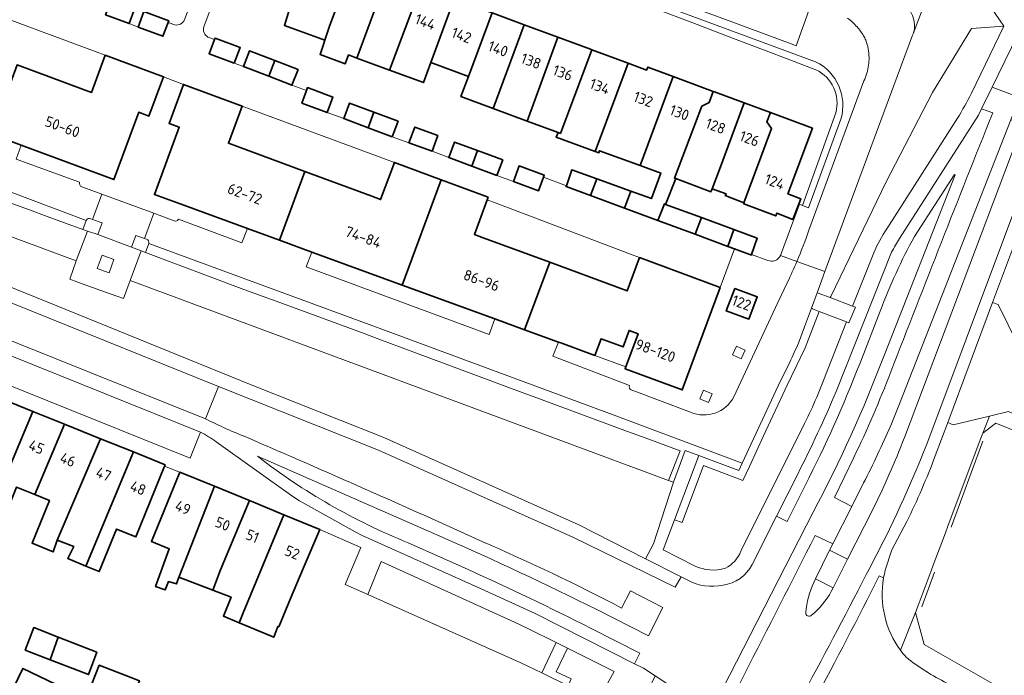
# Model space of a CAD drawing. Extents: x 152761 to 155748, y 459947 to 462743.
# Tile 144 of 256: x 154508 to 154632, y 461838 to 461920. Entities that reach past the tile are written whole.
import ezdxf
from ezdxf.enums import TextEntityAlignment as Align

# ---------------------------------------------------------------- set-up
doc = ezdxf.new("R2010")
doc.units = 0
doc.header["$LTSCALE"] = 0.75
for name, color, linetype, lineweight in [('B-RO-GR-BEPLANTING_CULTUUR_HEESTERS-GV', 251, 'CONTINUOUS', 18), ('B-RO-GR-GROENVOORZIENING-GV', 251, 'CONTINUOUS', 18), ('B-RO-GR-HAAG-GV', 251, 'CONTINUOUS', 13), ('B-RO-IE-TERREINAFSCHEIDING_KUNSTMATIG_HEKWERK-G', 251, 'IE-TERREINAFSCHEIDING-KUNSTMATIG', 18), ('B-RO-IE-TERREINAFSCHEIDING_KUNSTMATIG_MUUR-G', 251, 'IE-TERREINAFSCHEIDING-KUNSTMATIG-DICHT', 18), ('B-RO-OG-BEBOUWING-GV', 6, 'CONTINUOUS', 35), ('B-RO-OG-BEBOUWING-T18', 1, 'CONTINUOUS', 18), ('B-RO-OG-TERREIN_CULTUURSCHEIDING-GV', 251, 'CONTINUOUS', 18), ('B-RO-VH-VERHARDING_ASFALT-GV', 251, 'CONTINUOUS', 18), ('B-RO-VH-VERHARDING_BETONSTRAATSTEEN-GV', 251, 'CONTINUOUS', 18), ('B-RO-VH-VERHARDING_STRAATBAKSTEEN-GV', 251, 'CONTINUOUS', 18), ('B-RO-VH-VERHARDING_TEGEL-GV', 251, 'CONTINUOUS', 18)]:
    doc.layers.add(name, color=color, linetype=linetype, lineweight=lineweight)
doc.styles.add('NLCS-ISO-M200-T18', font='NLCS-ISO.ttf', dxfattribs={"height": 0.36})
doc.linetypes.add('IE-TERREINAFSCHEIDING-KUNSTMATIG', pattern='A,4,[82,NLCS.SHX,S=0.75,R=90,X=0,Y=0],4,-2', length=10)
doc.linetypes.add('IE-TERREINAFSCHEIDING-KUNSTMATIG-DICHT', pattern='A,8,-1,[82,NLCS.SHX,S=0.75,R=90,X=0,Y=0],-1', length=10)

msp = doc.modelspace()

# ---------------------------------------------------------------- linework, layer by layer
at = {"layer": 'B-RO-GR-BEPLANTING_CULTUUR_HEESTERS-GV', "flags": 128}
for points in [[(154522.043, 461887.529), (154521.193, 461885.233), (154519.509, 461885.828), (154516.097, 461887.061), (154514.42, 461887.68), (154515.233, 461889.99), (154465.975, 461908.264), (154464.217, 461903.899), (154510.097, 461885.406), (154537.335, 461874.343), (154554.093, 461867.682), (154578.731, 461856.657), (154587.17, 461852.365), (154588.165, 461854.254), (154590.69, 461862.04), (154590.059, 461862.274)], [(154552.09, 461847.846), (154571.415, 461839.214), (154574.036, 461837.953), (154575.859, 461841.777), (154572.284, 461843.563), (154570.593, 461844.37), (154553.766, 461852.03)]]:
    msp.add_lwpolyline(points, close=True, dxfattribs=at)
msp.add_lwpolyline([(154587.58, 461835.907), (154586.789, 461834.269), (154582.372, 461836.586), (154583.177, 461838.121), (154577.292, 461841.061), (154575.882, 461838.095), (154577.779, 461837.193), (154577.375, 461836.315), (154585.494, 461832.397), (154584.83, 461831.021), (154587.507, 461829.724), (154589.653, 461826.543)], dxfattribs=at)
at = {"layer": 'B-RO-GR-GROENVOORZIENING-GV', "flags": 128}
for points in [[(154608.647, 461915.152), (154553.259, 461935.671), (154552.977, 461934.925), (154557.205, 461933.381), (154561.421, 461931.842), (154565.615, 461930.31), (154570.458, 461928.542), (154574.495, 461927.068), (154578.758, 461925.511), (154583.062, 461923.902), (154587.669, 461922.148), (154593.152, 461920.06), (154598.26, 461918.115), (154602.06, 461916.668), (154605.389, 461915.401), (154608.671, 461914.151)], [(154611.202, 461908.714), (154606.985, 461897.003), (154607.73, 461896.72), (154611.847, 461907.921)], [(154516.076, 461893.973), (154516.634, 461893.753), (154517.94, 461893.32), (154518.49, 461894.8), (154517.304, 461895.246), (154517.08, 461895.33)], [(154516.471, 461895.082), (154516.076, 461893.973)], [(154523.852, 461892.833), (154522.762, 461893.223), (154522.222, 461891.719), (154523.425, 461891.255), (154523.97, 461891.04), (154524.39, 461892.18), (154524.4, 461892.21)], [(154524.118, 461892.737), (154523.852, 461892.833)], [(154604.212, 461874.842), (154599.365, 461864.452), (154598.94, 461863.53), (154593.877, 461865.423), (154590.81, 461857.304), (154591.8, 461856.93), (154594.467, 461864.135), (154599.459, 461862.268), (154600.273, 461864.033), (154602.067, 461867.918), (154605.065, 461874.307), (154607.309, 461879.015), (154608.15, 461881.188), (154609.1, 461883.619), (154608.231, 461883.939), (154608.133, 461884.022), (154607.261, 461881.661), (154606.471, 461879.621)]]:
    msp.add_lwpolyline(points, dxfattribs=at)
at = {"layer": 'B-RO-GR-GROENVOORZIENING-GV'}
for points in [[(154611.847, 461907.921, 0.3659266), (154608.647, 461915.152)], [(154608.671, 461914.151, -0.3617335), (154611.202, 461908.714)], [(154517.08, 461895.33, 0.4371709), (154516.471, 461895.082)], [(154524.4, 461892.21, 0.416887), (154524.118, 461892.737)], [(154606.471, 461879.621, -0.0091794), (154605.389, 461877.221)], [(154605.389, 461877.221, -0.0096046), (154604.212, 461874.842)]]:
    msp.add_lwpolyline(points, format="xyb", dxfattribs=at)
at = {"layer": 'B-RO-GR-GROENVOORZIENING-GV', "flags": 128}
for points in [[(154519.39, 461888.488), (154520.002, 461890.181), (154518.498, 461890.724), (154517.886, 461889.032)], [(154598.151, 461878.113), (154599.246, 461877.622), (154599.737, 461878.717), (154598.642, 461879.208)], [(154594.001, 461872.583), (154595.096, 461872.092), (154595.587, 461873.187), (154594.492, 461873.678)]]:
    msp.add_lwpolyline(points, close=True, dxfattribs=at)
at = {"layer": 'B-RO-GR-HAAG-GV', "flags": 128}
for points in [[(154608.647, 461915.152), (154553.259, 461935.671), (154552.977, 461934.925), (154557.205, 461933.381), (154561.421, 461931.842), (154565.615, 461930.31), (154570.458, 461928.542), (154574.495, 461927.068), (154578.758, 461925.511), (154583.062, 461923.902), (154587.669, 461922.148), (154593.152, 461920.06), (154598.26, 461918.115), (154602.06, 461916.668), (154605.389, 461915.401), (154608.671, 461914.151)], [(154611.202, 461908.714), (154606.985, 461897.003)], [(154606.985, 461897.003), (154607.73, 461896.72), (154611.847, 461907.921)], [(154604.212, 461874.842), (154599.365, 461864.452), (154598.94, 461863.53), (154593.877, 461865.423), (154590.81, 461857.304), (154591.8, 461856.93), (154594.467, 461864.135), (154599.459, 461862.268), (154600.273, 461864.033), (154602.067, 461867.918), (154605.065, 461874.307), (154607.309, 461879.015), (154608.15, 461881.188), (154609.1, 461883.619), (154608.231, 461883.939), (154608.133, 461884.022), (154607.261, 461881.661), (154606.471, 461879.621)]]:
    msp.add_lwpolyline(points, dxfattribs=at)
at = {"layer": 'B-RO-GR-HAAG-GV'}
for points in [[(154611.847, 461907.921, 0.3659266), (154608.647, 461915.152)], [(154608.671, 461914.151, -0.3617335), (154611.202, 461908.714)], [(154606.471, 461879.621, -0.0091794), (154605.389, 461877.221)], [(154605.389, 461877.221, -0.0096046), (154604.212, 461874.842)]]:
    msp.add_lwpolyline(points, format="xyb", dxfattribs=at)
at = {"layer": 'B-RO-IE-TERREINAFSCHEIDING_KUNSTMATIG_HEKWERK-G', "flags": 128}
msp.add_lwpolyline([(154571.415, 461839.214), (154552.09, 461847.846)], dxfattribs=at)
at = {"layer": 'B-RO-IE-TERREINAFSCHEIDING_KUNSTMATIG_MUUR-G', "flags": 128}
for points in [[(154629.765, 461867.23), (154625.762, 461856.342)], [(154623.674, 461850.691), (154622.064, 461846.273)]]:
    msp.add_lwpolyline(points, dxfattribs=at)
at = {"layer": 'B-RO-OG-BEBOUWING-GV', "flags": 128}
for points in [[(154546.649, 461917.906), (154547.282, 461919.774), (154550.304, 461927.814), (154545.513, 461929.59), (154545.132, 461929.731), (154542.184, 461921.663), (154542.119, 461921.687), (154541.541, 461919.745)], [(154550.304, 461927.814), (154547.282, 461919.774), (154546.649, 461917.906), (154546.415, 461917.216), (154546.03, 461916.079), (154549.217, 461914.899), (154549.634, 461916.024), (154550.693, 461915.632), (154554.581, 461926.229)], [(154554.819, 461914.104), (154558.756, 461924.682), (154554.581, 461926.229), (154550.693, 461915.632)], [(154558.756, 461924.682), (154554.819, 461914.104), (154559.087, 461912.524), (154560.026, 461915.057), (154562.98, 461923.117), (154562.861, 461923.161)], [(154519.668, 461923.043), (154518.937, 461921.073), (154521.91, 461919.97), (154522.64, 461921.94)], [(154564.78, 461913.294), (154567.776, 461921.34), (154562.98, 461923.117), (154560.026, 461915.057)], [(154526.839, 461920.124), (154526.916, 461920.33), (154523.79, 461921.51), (154523.05, 461919.54), (154526.18, 461918.37)], [(154567.776, 461921.34), (154564.78, 461913.294), (154563.841, 461910.762), (154567.914, 461909.252), (154571.825, 461919.84)], [(154572.206, 461907.66), (154576.095, 461918.256), (154571.825, 461919.84), (154567.914, 461909.252)], [(154535.19, 461914.96), (154535.95, 461916.95), (154532.768, 461918.154), (154532.693, 461917.956), (154532.01, 461916.17)], [(154576.095, 461918.256), (154572.206, 461907.66), (154576.114, 461906.212), (154576.408, 461906.102), (154580.361, 461916.675), (154580.191, 461916.738)], [(154580.79, 461903.825), (154584.972, 461914.966), (154580.361, 461916.675), (154576.408, 461906.102), (154576.114, 461906.212), (154575.857, 461905.626)], [(154518.89, 461915.97), (154517.155, 461911.29), (154516.01, 461911.714), (154507.762, 461914.768), (154504.517, 461906), (154508.269, 461904.611), (154519.99, 461900.27), (154523.14, 461908.78), (154524.42, 461908.3), (154526.265, 461913.26)], [(154539.555, 461913.326), (154540.311, 461915.296), (154537.12, 461916.53), (154536.354, 461914.555)], [(154540.311, 461915.296), (154539.555, 461913.326), (154542.489, 461912.2), (154543.25, 461914.16)], [(154580.79, 461903.825), (154581.262, 461903.653), (154581.343, 461903.923), (154586.482, 461902.042), (154590.645, 461913.289), (154587.433, 461914.479), (154587.293, 461914.106), (154584.972, 461914.966)], [(154590.645, 461913.289), (154586.482, 461902.042), (154589.099, 461901.084), (154587.909, 461897.868), (154585.29, 461898.819), (154584.492, 461896.66), (154588.729, 461895.093), (154589.535, 461897.188), (154589.666, 461897.138), (154590.964, 461900.408), (154590.8, 461900.471), (154591.87, 461903.25), (154594.29, 461909.536), (154595.186, 461910.007), (154595.718, 461911.409)], [(154544.133, 461901.289), (154535.589, 461904.452), (154534.46, 461904.87), (154536.19, 461909.55), (154528.77, 461912.29), (154526.96, 461907.36), (154528.24, 461906.89), (154525.1, 461898.385), (154528.816, 461897.027), (154536.872, 461894.084), (154540.914, 461892.607)], [(154544.326, 461911.506), (154543.74, 461909.94), (154546.94, 461908.74), (154547.67, 461910.69), (154544.47, 461911.89)], [(154590.964, 461900.408), (154595.423, 461898.731), (154595.558, 461899.109), (154596.521, 461901.526), (154599.609, 461909.968), (154595.889, 461911.346), (154595.718, 461911.409), (154595.186, 461910.007), (154594.29, 461909.536), (154591.87, 461903.25), (154590.8, 461900.471)], [(154552.84, 461908.789), (154549.76, 461909.94), (154549.02, 461907.97), (154552.106, 461906.817)], [(154599.592, 461897.347), (154603.09, 461906.74), (154602.499, 461907.578), (154602.928, 461908.738), (154599.609, 461909.968), (154596.521, 461901.526), (154595.558, 461899.109), (154597.342, 461898.488), (154597.234, 461898.244)], [(154552.84, 461908.789), (154552.106, 461906.817), (154555.15, 461905.68), (154555.89, 461907.65)], [(154602.928, 461908.738), (154602.499, 461907.578), (154603.09, 461906.74), (154599.592, 461897.347), (154599.609, 461897.34), (154599.566, 461897.192), (154603.605, 461895.689), (154603.728, 461896.029), (154605.762, 461895.234), (154606.763, 461897.855), (154605.145, 461898.456), (154608.241, 461906.77)], [(154557.26, 461904.93), (154560.18, 461903.85), (154560.91, 461905.82), (154557.99, 461906.9)], [(154565.223, 461901.968), (154565.948, 461903.93), (154563.03, 461905.01), (154562.3, 461903.05)], [(154565.948, 461903.93), (154565.223, 461901.968), (154568.38, 461900.8), (154569.11, 461902.76)], [(154544.993, 461891.117), (154556.412, 461886.945), (154561.34, 461900.235), (154555.42, 461902.43), (154553.69, 461897.75), (154552.567, 461898.166), (154544.133, 461901.289), (154540.914, 461892.607)], [(154574.264, 461900.567), (154574.36, 461900.83), (154571.18, 461902), (154570.46, 461900.03), (154573.64, 461898.86)], [(154577.162, 461899.488), (154577.126, 461899.383), (154580.203, 461898.245), (154580.994, 461900.378), (154577.856, 461901.518)], [(154575.05, 461889.83), (154566.657, 461892.933), (154565.53, 461893.35), (154567.138, 461897.709), (154567.26, 461898.04), (154561.34, 461900.235), (154556.412, 461886.945), (154568.101, 461882.674), (154571.886, 461881.291)], [(154580.994, 461900.378), (154580.203, 461898.245), (154584.492, 461896.66), (154585.29, 461898.819)], [(154593.431, 461893.355), (154594.21, 461895.463), (154589.666, 461897.138), (154589.535, 461897.188), (154588.729, 461895.093)], [(154594.21, 461895.463), (154593.431, 461893.355), (154597.552, 461891.831), (154598.333, 461893.944)], [(154598.39, 461891.521), (154600.53, 461890.73), (154600.56, 461890.819), (154601.26, 461892.865), (154598.333, 461893.944), (154597.552, 461891.831)], [(154584.653, 461876.606), (154584.565, 461876.368), (154591.785, 461873.692), (154596.58, 461886.629), (154586.39, 461890.42), (154584.84, 461886.21), (154583.703, 461886.63), (154575.05, 461889.83), (154571.886, 461881.291), (154576.146, 461879.735), (154576.441, 461879.627), (154580.764, 461878.048), (154581.545, 461880.156), (154584.311, 461879.131), (154585.083, 461881.216), (154586.206, 461880.794)], [(154598.43, 461886.5), (154597.36, 461883.68), (154600.21, 461882.65), (154601.26, 461885.47)], [(154503.778, 461856.796), (154509.747, 461870.985), (154505.07, 461872.873), (154505.003, 461872.707), (154501.464, 461863.94), (154503.663, 461863.052), (154501.505, 461857.711)], [(154509.747, 461870.985), (154503.778, 461856.796), (154505.98, 461855.91), (154506.934, 461858.327), (154506.489, 461858.459), (154507.684, 461861.417), (154509.997, 461860.48), (154513.73, 461869.377)], [(154513.73, 461869.377), (154509.997, 461860.48), (154511.843, 461859.732), (154509.657, 461854.336), (154512.313, 461853.23), (154512.821, 461854.719), (154518.281, 461867.539)], [(154518.281, 461867.539), (154512.821, 461854.719), (154514.927, 461853.895), (154514.17, 461852.397), (154516.462, 461851.446), (154522.451, 461865.855)], [(154522.451, 461865.855), (154516.462, 461851.446), (154518.141, 461850.749), (154520.307, 461856.113), (154522.775, 461855.117), (154526.381, 461864.049), (154526.457, 461864.238)], [(154528.311, 461863.321), (154524.727, 461854.549), (154526.978, 461853.627), (154525.253, 461848.858), (154526.466, 461848.439), (154526.879, 461849.475), (154527.905, 461849.179), (154528.205, 461850.04), (154528.232, 461850.117), (154532.705, 461861.519)], [(154528.205, 461850.04), (154532.472, 461848.401), (154533.46, 461850.972), (154537.105, 461859.714), (154532.705, 461861.519), (154528.232, 461850.117)], [(154537.105, 461859.714), (154533.46, 461850.972), (154532.472, 461848.401), (154534.798, 461847.509), (154533.824, 461845.13), (154535.829, 461844.285), (154536.326, 461845.53), (154541.454, 461857.93), (154537.325, 461859.624)], [(154543.913, 461851.121), (154546.001, 461856.065), (154541.454, 461857.93), (154536.326, 461845.53), (154535.829, 461844.285), (154540.175, 461842.454), (154540.713, 461843.824), (154540.813, 461843.785), (154542.317, 461847.344)], [(154512.934, 461842.474), (154509.862, 461843.674), (154508.794, 461840.836), (154511.926, 461839.615)], [(154511.926, 461839.615), (154516.794, 461837.727), (154517.821, 461840.565), (154512.934, 461842.474)], [(154506.302, 461833.972), (154511.466, 461831.477), (154513.664, 461836.026), (154508.499, 461838.521)], [(154522.276, 461834.608), (154523.222, 461836.959), (154518.142, 461838.92), (154517.222, 461836.582)]]:
    msp.add_lwpolyline(points, close=True, dxfattribs=at)
at = {"layer": 'B-RO-OG-TERREIN_CULTUURSCHEIDING-GV', "flags": 128}
for points in [[(154620.977, 461918.704), (154624.408, 461927.857), (154609.798, 461933.291)], [(154632.422, 461919.654), (154628.319, 461919.352), (154623.422, 461911.282), (154617.569, 461899.99), (154610.549, 461885.489), (154610.488, 461885.364), (154613.306, 461884.287), (154616.004, 461891.007)], [(154628.32, 461911.18), (154632.422, 461919.654)], [(154617.632, 461894.051), (154626.565, 461908.041)], [(154609.1, 461883.619), (154608.15, 461881.188), (154607.309, 461879.015), (154605.065, 461874.307), (154602.067, 461867.918), (154600.273, 461864.033), (154599.459, 461862.268), (154594.467, 461864.135), (154591.8, 461856.93), (154590.81, 461857.304), (154589.377, 461853.486), (154593.36, 461851.475)], [(154610.141, 461876.184), (154612.541, 461882.304), (154609.1, 461883.619)], [(154599.206, 461853.325), (154607.259, 461869.456)]]:
    msp.add_lwpolyline(points, dxfattribs=at)
msp.add_lwpolyline([(154608.833, 461885.977), (154610.488, 461885.364), (154610.549, 461885.489), (154617.569, 461899.99), (154623.422, 461911.282), (154628.319, 461919.352), (154632.422, 461919.654), (154627.68, 461926.64), (154624.745, 461927.731), (154624.408, 461927.857), (154620.977, 461918.704), (154620.905, 461918.513), (154609.82, 461888.652), (154608.993, 461886.424)], close=True, dxfattribs=at)
at = {"layer": 'B-RO-OG-TERREIN_CULTUURSCHEIDING-GV'}
for points in [[(154619.329, 461922.647, -0.377907), (154620.977, 461918.704)], [(154626.565, 461908.041, 0.0257655), (154628.32, 461911.18)], [(154616.004, 461891.007, -0.0492467), (154617.632, 461894.051)], [(154607.259, 461869.456, 0.024721), (154610.141, 461876.184)], [(154597.248, 461851.172, 0.177334), (154599.206, 461853.325)], [(154593.36, 461851.475, 0.1859499), (154597.248, 461851.172)]]:
    msp.add_lwpolyline(points, format="xyb", dxfattribs=at)
at = {"layer": 'B-RO-VH-VERHARDING_ASFALT-GV', "flags": 128}
for points in [[(154658.41, 461979.419), (154658.405, 461979.405), (154658.4, 461979.391), (154657.622, 461976.826), (154644.455, 461941.762), (154642.199, 461935.861), (154639.026, 461928.587), (154630.937, 461911.934), (154634.407, 461910.628), (154635.143, 461912.57)], [(154453.563, 461906.6), (154446.036, 461911.303), (154442.105, 461913.557), (154440.931, 461910.567), (154439.559, 461907.073), (154455.236, 461900.777), (154459.037, 461899.245), (154507.779, 461879.62), (154531.564, 461870.043), (154533.218, 461874.147), (154509.428, 461883.736), (154456.695, 461904.99)], [(154634.407, 461910.628), (154630.937, 461911.934), (154629.655, 461909.295), (154629.614, 461909.214), (154631.019, 461908.701)], [(154618.132, 461869.188), (154619.259, 461871.955), (154633.305, 461907.829), (154634.407, 461910.628)], [(154631.019, 461908.701), (154629.614, 461909.214), (154629.212, 461908.411), (154619.239, 461892.844)], [(154622.689, 461866.834), (154637.48, 461906.289), (154639.05, 461905.703), (154640.119, 461908.477), (154635.884, 461910.072), (154634.84, 461907.256), (154619.869, 461867.669)], [(154531.564, 461870.043), (154507.779, 461879.62), (154459.037, 461899.245), (154455.236, 461900.777), (154439.559, 461907.073), (154438.901, 461905.397), (154454.565, 461899.107), (154458.365, 461897.575), (154507.109, 461877.949)], [(154456.695, 461904.99), (154509.428, 461883.736), (154533.218, 461874.147), (154553.412, 461866.069), (154577.977, 461855.078), (154590.906, 461848.761), (154591.664, 461850.093), (154587.17, 461852.365), (154578.731, 461856.657), (154554.093, 461867.682), (154537.335, 461874.343), (154510.097, 461885.406), (154464.217, 461903.899), (154457.337, 461906.672)], [(154619.869, 461867.669), (154634.84, 461907.256), (154633.305, 461907.829), (154619.259, 461871.955), (154618.132, 461869.188)], [(154630.986, 461884.728), (154633.259, 461890.816), (154635.976, 461897.727), (154638.653, 461904.673), (154639.05, 461905.703), (154637.48, 461906.289), (154622.689, 461866.834)], [(154617.289, 461878.051), (154626.262, 461900.86), (154626.178, 461900.895), (154621.135, 461893.088)], [(154621.135, 461893.088), (154626.178, 461900.895), (154626.262, 461900.86), (154617.289, 461878.051)], [(154618.238, 461891.085), (154611.236, 461873.489)], [(154623.758, 461865.357), (154625.338, 461869.561), (154630.986, 461884.728)], [(154616.819, 461883.662), (154614.211, 461877.011)], [(154614.211, 461877.011), (154616.819, 461883.662)], [(154507.109, 461877.949), (154530.912, 461868.365)], [(154533.218, 461874.147), (154531.564, 461870.043)], [(154592.5, 461849.67), (154591.664, 461850.093), (154590.906, 461848.761), (154577.977, 461855.078), (154553.412, 461866.069), (154533.218, 461874.147)], [(154532.921, 461867.12), (154542.614, 461860.246), (154543.446, 461859.693), (154550.467, 461855.77), (154551.351, 461855.314), (154566.402, 461848.565), (154573.2, 461845.438), (154585.757, 461839.101), (154586.421, 461840.419), (154580.301, 461843.551)], [(154561.466, 461855.077), (154538.124, 461865.312)], [(154538.124, 461865.312), (154561.466, 461855.077)], [(154608.582, 461855.326), (154610.803, 461854.24), (154613.207, 461858.984), (154611.018, 461860.098), (154613.471, 461865.148)], [(154613.471, 461865.148), (154611.018, 461860.098), (154613.207, 461858.984), (154614.706, 461861.941)], [(154606.389, 461863.072), (154603.703, 461857.75), (154605.065, 461857.072), (154607.349, 461861.71)], [(154614.706, 461861.941), (154613.207, 461858.984), (154610.803, 461854.24)], [(154607.349, 461861.71), (154605.065, 461857.072), (154603.703, 461857.75), (154600.623, 461851.65)], [(154608.318, 461858.267), (154591.561, 461825.547), (154591.41, 461825.625), (154568.134, 461777.486), (154560.855, 461762.589), (154562.162, 461761.844)], [(154591.41, 461825.625), (154591.561, 461825.547), (154608.318, 461858.267)], [(154610.803, 461854.24), (154610.394, 461853.434), (154612.665, 461852.304), (154615.814, 461858.492)], [(154615.814, 461858.492), (154612.665, 461852.304), (154610.871, 461848.709), (154610.629, 461848.228)], [(154617.449, 461850.905), (154618.289, 461853.515), (154620.169, 461857.065)], [(154557.183, 461854.387), (154564.651, 461851.032)], [(154564.651, 461851.032), (154557.183, 461854.387)], [(154608.403, 461849.364), (154608.638, 461849.839), (154610.394, 461853.434), (154610.803, 461854.24), (154608.582, 461855.326)], [(154608.638, 461849.839), (154608.403, 461849.364)], [(154610.629, 461848.228), (154610.871, 461848.709), (154608.638, 461849.839)], [(154616.685, 461850.195), (154617.237, 461849.939)], [(154617.237, 461849.939), (154616.685, 461850.195)], [(154584.129, 461846.137), (154585.266, 461848.33), (154589.352, 461846.205), (154587.532, 461842.629), (154580.992, 461845.94)], [(154580.992, 461845.94), (154587.532, 461842.629), (154589.352, 461846.205), (154585.266, 461848.33), (154584.129, 461846.137)], [(154580.301, 461843.551), (154586.421, 461840.419), (154585.757, 461839.101), (154586.891, 461838.529), (154588.376, 461837.557), (154590.361, 461836.258)]]:
    msp.add_lwpolyline(points, dxfattribs=at)
at = {"layer": 'B-RO-VH-VERHARDING_ASFALT-GV'}
for points in [[(154618.147, 461875.981, -0.0028627), (154631.019, 461908.701)], [(154631.019, 461908.701, 0.0028627), (154618.147, 461875.981)], [(154621.135, 461893.088, 0.0373767), (154616.819, 461883.662)], [(154616.819, 461883.662, -0.0373767), (154621.135, 461893.088)], [(154619.239, 461892.844, 0.0245752), (154618.238, 461891.085)], [(154608.318, 461858.267, 0.0332103), (154617.289, 461878.051)], [(154617.289, 461878.051, -0.0332103), (154608.318, 461858.267)], [(154614.211, 461877.011, -0.0265567), (154607.349, 461861.71)], [(154607.349, 461861.71, 0.0265567), (154614.211, 461877.011)], [(154613.471, 461865.148, 0.0193971), (154618.147, 461875.981)], [(154618.147, 461875.981, -0.0193971), (154613.471, 461865.148)], [(154611.236, 461873.489, -0.0168572), (154606.389, 461863.072)], [(154531.564, 461870.043, 0.0201348), (154536.859, 461867.666)], [(154536.859, 461867.666, -0.0201348), (154531.564, 461870.043)], [(154530.912, 461868.365, -0.043547), (154532.921, 461867.12)], [(154618.132, 461869.188, -0.0164664), (154614.706, 461861.941)], [(154614.706, 461861.941, 0.0164664), (154618.132, 461869.188)], [(154536.859, 461867.666, -0.0044473), (154566.594, 461854.522)], [(154566.594, 461854.522, 0.0044473), (154536.859, 461867.666)], [(154615.563, 461851.362, 0.0275286), (154622.689, 461866.834)], [(154622.689, 461866.834, -0.0275286), (154615.563, 461851.362)], [(154615.814, 461858.492, 0.0225376), (154619.869, 461867.669)], [(154619.869, 461867.669, -0.0225376), (154615.814, 461858.492)], [(154538.124, 461865.312, 0.068493), (154557.183, 461854.387)], [(154557.183, 461854.387, -0.068493), (154538.124, 461865.312)], [(154620.169, 461857.065, 0.023499), (154623.758, 461865.357)], [(154580.992, 461845.94, 0.0146084), (154561.466, 461855.077)], [(154561.466, 461855.077, -0.0146084), (154580.992, 461845.94)], [(154566.594, 461854.522, -0.0182024), (154584.129, 461846.137)], [(154584.129, 461846.137, 0.0182024), (154566.594, 461854.522)], [(154608.582, 461855.326, -0.001806), (154590.663, 461820.261)], [(154590.663, 461820.261, 0.001806), (154608.582, 461855.326)], [(154564.651, 461851.032, -0.0128414), (154580.301, 461843.551)], [(154580.301, 461843.551, 0.0128414), (154564.651, 461851.032)], [(154600.623, 461851.65, -0.253231), (154596.947, 461849.043)], [(154598.478, 461819.603, 0.0087217), (154615.563, 461851.362)], [(154615.563, 461851.362, -0.0087217), (154598.478, 461819.603)], [(154617.237, 461849.939, -0.0206196), (154617.449, 461850.905)], [(154596.947, 461849.043, -0.1864214), (154592.5, 461849.67)], [(154599.673, 461818.578, 0.0134709), (154616.685, 461850.195)], [(154616.685, 461850.195, -0.0134709), (154599.673, 461818.578)], [(154619.383, 461840.799, -0.2052402), (154617.237, 461849.939)], [(154608.403, 461849.364, 0.0863416), (154607.394, 461845.574)], [(154607.394, 461845.574, -0.0863416), (154608.403, 461849.364)], [(154608.128, 461845.234, 0.0962943), (154610.629, 461848.228)], [(154610.629, 461848.228, -0.0962943), (154608.128, 461845.234)], [(154607.394, 461845.574, 0.730098), (154608.128, 461845.234)], [(154608.128, 461845.234, -0.730098), (154607.394, 461845.574)], [(154620.083, 461839.938, -0.0236494), (154619.383, 461840.799)], [(154625.235, 461836.669, -0.0599711), (154620.083, 461839.938)]]:
    msp.add_lwpolyline(points, format="xyb", dxfattribs=at)
at = {"layer": 'B-RO-VH-VERHARDING_BETONSTRAATSTEEN-GV', "flags": 128}
msp.add_lwpolyline([(154530.912, 461868.365), (154507.109, 461877.949), (154458.365, 461897.575), (154454.565, 461899.107), (154438.901, 461905.397), (154436.413, 461906.388), (154436.169, 461906.507), (154435.237, 461904.17), (154434.832, 461903.19), (154457.668, 461894.002), (154505.792, 461874.661), (154529.639, 461865.077), (154530.025, 461866.045)], close=True, dxfattribs=at)
at = {"layer": 'B-RO-VH-VERHARDING_STRAATBAKSTEEN-GV'}
for points in [[(154620.977, 461918.704, 0.377907), (154619.329, 461922.647)], [(154612.691, 461920.652, -0.0480398), (154613.877, 461919.569)], [(154613.877, 461919.569, -0.0463725), (154614.701, 461918.451)], [(154614.701, 461918.451, -0.0441486), (154614.983, 461917.867)], [(154614.983, 461917.867, -0.042943), (154615.281, 461916.801)], [(154615.281, 461916.801, -0.0366134), (154615.395, 461915.709)], [(154615.395, 461915.709, -0.0400713), (154615.341, 461914.711)], [(154615.341, 461914.711, -0.0397007), (154615.121, 461913.702)], [(154615.121, 461913.702, -0.0403181), (154614.736, 461912.73)], [(154515.925, 461899.359, -0.365819), (154515.663, 461899.932)], [(154516.471, 461895.082, -0.4371709), (154517.08, 461895.33)], [(154528.17, 461895.29, -0.4223923), (154527.593, 461895.054)], [(154607.808, 461893.887, -0.0156689), (154606.274, 461889.931)], [(154524.118, 461892.737, -0.416887), (154524.4, 461892.21)], [(154606.274, 461889.931, -0.0105602), (154605.09, 461887.301)], [(154605.389, 461877.221, 0.0091794), (154606.471, 461879.621)], [(154604.212, 461874.842, 0.0096046), (154605.389, 461877.221)], [(154585.348, 461873.688, -0.4179816), (154585.113, 461874.251)], [(154598.298, 461872.815, -0.3920552), (154592.85, 461870.881)]]:
    msp.add_lwpolyline(points, format="xyb", dxfattribs=at)
at = {"layer": 'B-RO-VH-VERHARDING_STRAATBAKSTEEN-GV', "flags": 128}
for points in [[(154500.766, 461907.389), (154500.107, 461905.609), (154499.52, 461905.823), (154476.761, 461914.27), (154477.38, 461916.05), (154473.571, 461917.461), (154471.341, 461918.287), (154470.585, 461916.245), (154463.916, 461918.77), (154462.564, 461915.133), (154467.77, 461913.197), (154496.007, 461902.793), (154516.471, 461895.082)], [(154606.274, 461889.931), (154609.82, 461888.652), (154620.905, 461918.513), (154620.977, 461918.704)], [(154614.736, 461912.73), (154607.808, 461893.887)], [(154515.663, 461899.932), (154507.629, 461902.864), (154508.269, 461904.611), (154504.517, 461906), (154500.766, 461907.389)], [(154517.08, 461895.33), (154517.304, 461895.246), (154518.466, 461898.443), (154515.925, 461899.359)], [(154527.593, 461895.054), (154525.016, 461896.028), (154523.852, 461892.833), (154524.118, 461892.737)], [(154540.914, 461892.607), (154536.872, 461894.084), (154536.146, 461892.263), (154528.17, 461895.29)], [(154524.4, 461892.21), (154553.052, 461881.687), (154583.078, 461870.531), (154599.365, 461864.452), (154604.212, 461874.842)], [(154585.113, 461874.251), (154575.462, 461877.947), (154576.146, 461879.735), (154571.886, 461881.291), (154568.101, 461882.674), (154567.38, 461880.7), (154544.293, 461889.25), (154544.993, 461891.117), (154540.914, 461892.607)], [(154606.471, 461879.621), (154607.261, 461881.661), (154608.133, 461884.022), (154608.833, 461885.977), (154608.993, 461886.424), (154609.82, 461888.652), (154606.274, 461889.931)], [(154605.09, 461887.301), (154603.875, 461884.76), (154598.298, 461872.815)], [(154592.85, 461870.881), (154585.348, 461873.688)]]:
    msp.add_lwpolyline(points, dxfattribs=at)
for points in [[(154516.634, 461893.753), (154516.076, 461893.973), (154511.549, 461895.62), (154509.341, 461896.447), (154507.109, 461897.26), (154504.932, 461898.1), (154500.518, 461899.709), (154487.292, 461904.598), (154482.869, 461906.26), (154478.487, 461907.878), (154476.269, 461908.682), (154467.335, 461912.009), (154467.175, 461911.556), (154465.975, 461908.264), (154515.233, 461889.99)], [(154522.043, 461887.529), (154590.059, 461862.274), (154591.518, 461865.989), (154587.101, 461867.647), (154584.878, 461868.447), (154573.781, 461872.589), (154571.567, 461873.389), (154556.052, 461879.158), (154553.812, 461879.971), (154551.598, 461880.811), (154540.492, 461884.9), (154538.278, 461885.731), (154536.061, 461886.531), (154523.97, 461891.04), (154523.425, 461891.255)]]:
    msp.add_lwpolyline(points, close=True, dxfattribs=at)
at = {"layer": 'B-RO-VH-VERHARDING_TEGEL-GV', "flags": 128}
for points in [[(154650.493, 461982.616), (154653.68, 461981.45), (154646.83, 461962.92), (154644.41, 461956.37), (154639.06, 461941.94), (154635.97, 461933.68), (154634.31, 461929.04), (154633.37, 461926.64), (154629.58, 461928.042), (154625.304, 461929.623), (154624.745, 461927.731), (154627.68, 461926.64), (154632.422, 461919.654), (154628.32, 461911.18)], [(154619.239, 461892.844), (154629.212, 461908.411), (154629.614, 461909.214), (154629.655, 461909.295), (154630.937, 461911.934), (154639.026, 461928.587), (154642.199, 461935.861), (154644.455, 461941.762), (154643.356, 461944.561), (154655.122, 461975.78), (154657.622, 461976.826), (154658.4, 461979.391), (154658.405, 461979.405), (154658.41, 461979.419)], [(154458.143, 461944.338), (154457.04, 461941.335), (154475.871, 461934.34), (154475.761, 461934.046), (154475.099, 461932.217), (154486.776, 461927.864), (154487.94, 461927.43), (154494.023, 461925.181), (154499.57, 461923.13), (154500.693, 461922.714), (154517.752, 461916.392), (154518.89, 461915.97), (154526.265, 461913.26), (154528.77, 461912.29), (154536.19, 461909.55), (154537.33, 461909.128), (154554.307, 461902.842), (154555.42, 461902.43), (154561.34, 461900.235)], [(154607.807, 461921.639), (154606.19, 461917.18), (154605.896, 461917.289), (154603.754, 461918.083), (154597.267, 461920.486), (154584.273, 461925.3), (154577.808, 461927.695), (154564.861, 461932.492), (154558.364, 461934.9), (154545.383, 461939.709), (154545.11, 461939.81), (154546.733, 461944.248)], [(154540.251, 461940.49), (154542.618, 461939.613), (154553.259, 461935.671), (154608.647, 461915.152)], [(154531.361, 461919.562), (154533.35, 461924.936), (154532.125, 461925.391), (154530.9, 461925.845), (154528.903, 461920.458)], [(154633.259, 461890.816), (154630.986, 461884.728), (154631.687, 461884.491), (154635.541, 461876.687), (154637.228, 461875.906), (154637.967, 461877.491), (154638.044, 461877.528), (154639.48, 461881.518), (154648.895, 461906.562), (154656.122, 461925.784)], [(154597.267, 461920.486), (154603.754, 461918.083), (154605.896, 461917.289), (154606.19, 461917.18), (154607.807, 461921.639)], [(154527.683, 461919.824), (154526.839, 461920.124), (154526.18, 461918.37), (154523.05, 461919.54), (154521.91, 461919.97), (154518.937, 461921.073)], [(154561.34, 461900.235), (154567.26, 461898.04), (154567.138, 461897.709), (154568.27, 461897.28), (154585.276, 461890.842), (154586.39, 461890.42), (154596.58, 461886.629), (154598.39, 461891.521), (154597.552, 461891.831), (154593.431, 461893.355), (154588.729, 461895.093), (154584.492, 461896.66), (154580.203, 461898.245), (154577.126, 461899.383), (154577.162, 461899.488), (154574.264, 461900.567), (154573.64, 461898.86), (154570.46, 461900.03), (154568.38, 461900.8), (154565.223, 461901.968), (154562.3, 461903.05), (154560.18, 461903.85), (154557.26, 461904.93), (154555.15, 461905.68), (154552.106, 461906.817), (154549.02, 461907.97), (154546.94, 461908.74), (154543.74, 461909.94), (154544.326, 461911.506), (154542.489, 461912.2), (154539.555, 461913.326), (154536.354, 461914.555), (154535.19, 461914.96), (154532.01, 461916.17), (154532.693, 461917.956), (154531.873, 461918.272)], [(154528.17, 461895.29), (154536.146, 461892.263), (154536.872, 461894.084), (154528.816, 461897.027), (154525.1, 461898.385), (154528.24, 461906.89), (154526.96, 461907.36), (154528.77, 461912.29), (154526.265, 461913.26), (154524.42, 461908.3), (154523.14, 461908.78), (154519.99, 461900.27), (154508.269, 461904.611), (154507.629, 461902.864), (154515.663, 461899.932)], [(154607.808, 461893.887), (154614.736, 461912.73)], [(154611.847, 461907.921), (154607.73, 461896.72), (154606.985, 461897.003), (154606.592, 461897.152), (154604.209, 461890.679), (154604.204, 461890.669), (154606.274, 461889.931)], [(154626.565, 461908.041), (154617.632, 461894.051)], [(154530.912, 461868.365), (154530.025, 461866.045), (154529.639, 461865.077), (154505.792, 461874.661), (154457.668, 461894.002), (154434.832, 461903.19)], [(154434.211, 461901.203), (154452.223, 461894.102), (154505.003, 461872.707), (154505.07, 461872.873), (154509.747, 461870.985), (154513.73, 461869.377), (154518.281, 461867.539), (154522.451, 461865.855), (154526.457, 461864.238), (154526.381, 461864.049), (154528.186, 461863.368), (154528.311, 461863.321), (154532.705, 461861.519), (154537.105, 461859.714), (154537.325, 461859.624), (154541.454, 461857.93)], [(154515.925, 461899.359), (154518.466, 461898.443)], [(154518.466, 461898.443), (154525.016, 461896.028), (154527.593, 461895.054)], [(154600.56, 461890.819), (154600.53, 461890.73), (154598.39, 461891.521), (154596.58, 461886.629), (154591.785, 461873.692), (154584.565, 461876.368), (154584.653, 461876.606), (154580.764, 461878.048), (154576.441, 461879.627), (154576.146, 461879.735), (154575.462, 461877.947), (154585.113, 461874.251)], [(154602.596, 461890.066), (154600.56, 461890.819)], [(154606.274, 461889.931), (154604.204, 461890.669)], [(154616.004, 461891.007), (154613.306, 461884.287), (154613.668, 461884.153), (154612.85, 461882.186), (154612.541, 461882.304), (154610.141, 461876.184)], [(154611.236, 461873.489), (154618.238, 461891.085)], [(154598.298, 461872.815), (154603.875, 461884.76), (154605.09, 461887.301)], [(154585.348, 461873.688), (154592.85, 461870.881)], [(154709.297, 461834.188), (154689.164, 461843.965), (154636.106, 461869.661), (154634.251, 461870.559), (154634.19, 461870.433), (154633, 461870.98), (154630.613, 461870.398), (154629.764, 461868.224), (154631.399, 461869.48), (154633.818, 461868.525), (154670.518, 461850.831), (154670.641, 461851.083), (154674.092, 461849.395), (154673.973, 461849.153), (154687.533, 461842.533)], [(154607.259, 461869.456), (154599.206, 461853.325)], [(154625.058, 461855.636), (154625.359, 461856.485), (154629.414, 461867.374), (154629.764, 461868.224), (154630.613, 461870.398), (154626.034, 461869.282), (154625.338, 461869.561), (154623.758, 461865.357)], [(154541.454, 461857.93), (154546.001, 461856.065), (154551.185, 461853.785), (154549.218, 461849.112), (154552.09, 461847.846), (154553.766, 461852.03), (154570.593, 461844.37), (154572.284, 461843.563), (154575.859, 461841.777), (154577.292, 461841.061), (154583.177, 461838.121), (154582.372, 461836.586), (154586.789, 461834.269), (154587.58, 461835.907), (154588.376, 461837.557), (154586.891, 461838.529), (154585.757, 461839.101), (154573.2, 461845.438), (154566.402, 461848.565), (154551.351, 461855.314), (154550.467, 461855.77), (154543.446, 461859.693), (154542.614, 461860.246), (154532.921, 461867.12)], [(154593.36, 461851.475), (154589.377, 461853.486), (154590.81, 461857.304), (154593.877, 461865.423), (154592.175, 461866.06), (154590.69, 461862.04), (154588.165, 461854.254), (154587.17, 461852.365), (154591.664, 461850.093), (154592.5, 461849.67)], [(154600.623, 461851.65), (154603.703, 461857.75), (154606.389, 461863.072)], [(154620.169, 461857.065), (154618.289, 461853.515), (154617.449, 461850.905)], [(154619.383, 461840.799), (154621.274, 461845.567), (154621.604, 461846.446), (154623.256, 461850.841), (154623.506, 461851.54), (154625.058, 461855.636)], [(154671.596, 461812.984), (154668.552, 461814.559), (154659.226, 461819.417), (154657.376, 461820.472), (154651.048, 461824.344), (154632.371, 461835.793), (154622.358, 461841.553), (154621.274, 461845.567), (154619.383, 461840.799)]]:
    msp.add_lwpolyline(points, dxfattribs=at)
at = {"layer": 'B-RO-VH-VERHARDING_TEGEL-GV'}
for points in [[(154528.903, 461920.458, -0.3571836), (154527.683, 461919.824)], [(154613.877, 461919.569, 0.0480398), (154612.691, 461920.652)], [(154531.873, 461918.272, -0.3609866), (154531.361, 461919.562)], [(154614.701, 461918.451, 0.0463725), (154613.877, 461919.569)], [(154614.983, 461917.867, 0.0441486), (154614.701, 461918.451)], [(154615.281, 461916.801, 0.042943), (154614.983, 461917.867)], [(154615.395, 461915.709, 0.0366134), (154615.281, 461916.801)], [(154615.341, 461914.711, 0.0400713), (154615.395, 461915.709)], [(154608.647, 461915.152, -0.3659266), (154611.847, 461907.921)], [(154615.121, 461913.702, 0.0397007), (154615.341, 461914.711)], [(154614.736, 461912.73, 0.0403181), (154615.121, 461913.702)], [(154628.32, 461911.18, -0.0257655), (154626.565, 461908.041)], [(154515.663, 461899.932, 0.365819), (154515.925, 461899.359)], [(154527.593, 461895.054, 0.4223923), (154528.17, 461895.29)], [(154606.274, 461889.931, 0.0156689), (154607.808, 461893.887)], [(154617.632, 461894.051, 0.0492467), (154616.004, 461891.007)], [(154618.238, 461891.085, -0.0245752), (154619.239, 461892.844)], [(154604.204, 461890.669, -0.4048252), (154602.596, 461890.066)], [(154605.09, 461887.301, 0.0105602), (154606.274, 461889.931)], [(154610.141, 461876.184, -0.024721), (154607.259, 461869.456)], [(154585.113, 461874.251, 0.4179816), (154585.348, 461873.688)], [(154606.389, 461863.072, 0.0168572), (154611.236, 461873.489)], [(154592.85, 461870.881, 0.3920552), (154598.298, 461872.815)], [(154532.921, 461867.12, 0.043547), (154530.912, 461868.365)], [(154623.758, 461865.357, -0.023499), (154620.169, 461857.065)], [(154599.206, 461853.325, -0.177334), (154597.248, 461851.172)], [(154597.248, 461851.172, -0.1859499), (154593.36, 461851.475)], [(154596.947, 461849.043, 0.253231), (154600.623, 461851.65)], [(154617.449, 461850.905, 0.0206196), (154617.237, 461849.939)], [(154592.5, 461849.67, 0.1864214), (154596.947, 461849.043)], [(154617.237, 461849.939, 0.2052402), (154619.383, 461840.799)], [(154619.383, 461840.799, 0.0236494), (154620.083, 461839.938)], [(154620.083, 461839.938, 0.0599711), (154625.235, 461836.669)]]:
    msp.add_lwpolyline(points, format="xyb", dxfattribs=at)
at = {"layer": 'B-RO-VH-VERHARDING_TEGEL-GV', "flags": 128}
for points in [[(154516.471, 461895.082), (154496.007, 461902.793), (154467.77, 461913.197), (154467.335, 461912.009), (154476.269, 461908.682), (154478.487, 461907.878), (154482.869, 461906.26), (154487.292, 461904.598), (154500.518, 461899.709), (154504.932, 461898.1), (154507.109, 461897.26), (154509.341, 461896.447), (154511.549, 461895.62), (154516.076, 461893.973)], [(154518.466, 461898.443), (154517.304, 461895.246), (154518.49, 461894.8), (154517.94, 461893.32), (154522.222, 461891.719), (154522.762, 461893.223), (154523.852, 461892.833), (154525.016, 461896.028)], [(154516.634, 461893.753), (154515.233, 461889.99), (154514.42, 461887.68), (154516.097, 461887.061), (154519.509, 461885.828), (154521.193, 461885.233), (154522.043, 461887.529), (154523.425, 461891.255), (154522.222, 461891.719), (154517.94, 461893.32)], [(154524.4, 461892.21), (154524.39, 461892.18), (154523.97, 461891.04), (154536.061, 461886.531), (154538.278, 461885.731), (154540.492, 461884.9), (154551.598, 461880.811), (154553.812, 461879.971), (154556.052, 461879.158), (154571.567, 461873.389), (154573.781, 461872.589), (154584.878, 461868.447), (154587.101, 461867.647), (154591.518, 461865.989), (154590.059, 461862.274), (154590.69, 461862.04), (154592.175, 461866.06), (154593.877, 461865.423), (154598.94, 461863.53), (154599.365, 461864.452), (154583.078, 461870.531), (154553.052, 461881.687)], [(154517.886, 461889.032), (154518.498, 461890.724), (154520.002, 461890.181), (154519.39, 461888.488)], [(154556.412, 461886.945), (154544.993, 461891.117), (154544.293, 461889.25), (154567.38, 461880.7), (154568.101, 461882.674)], [(154598.43, 461886.5), (154601.26, 461885.47), (154600.21, 461882.65), (154597.36, 461883.68)], [(154608.133, 461884.022), (154608.231, 461883.939), (154609.1, 461883.619), (154612.541, 461882.304), (154612.85, 461882.186), (154613.668, 461884.153), (154613.306, 461884.287), (154610.488, 461885.364), (154608.833, 461885.977)], [(154636.106, 461869.661), (154638.69, 461875.041), (154637.167, 461875.78), (154637.228, 461875.906), (154635.541, 461876.687), (154631.687, 461884.491), (154630.986, 461884.728), (154625.338, 461869.561), (154626.034, 461869.282), (154630.613, 461870.398), (154633, 461870.98), (154634.19, 461870.433), (154634.251, 461870.559)], [(154598.151, 461878.113), (154598.642, 461879.208), (154599.737, 461878.717), (154599.246, 461877.622)], [(154594.001, 461872.583), (154594.492, 461873.678), (154595.587, 461873.187), (154595.096, 461872.092)], [(154612.665, 461852.304), (154610.394, 461853.434), (154608.638, 461849.839), (154610.871, 461848.709)], [(154574.036, 461837.953), (154577.375, 461836.315), (154577.779, 461837.193), (154575.882, 461838.095), (154577.292, 461841.061), (154575.859, 461841.777)]]:
    msp.add_lwpolyline(points, close=True, dxfattribs=at)

# ---------------------------------------------------------------- texts
at = {"layer": 'B-RO-OG-BEBOUWING-T18', "style": 'NLCS-ISO-M200-T18'}
for s, rotation, p in [('144', 339.7, (154559.344, 461920.198)), ('142', 339.7, (154563.91, 461918.507)), ('140', 339.7, (154568.532, 461916.794)), ('138', 339.6, (154572.698, 461915.25)), ('136', 339.6, (154576.707, 461913.763)), ('134', 339.6, (154581.378, 461912.032)), ('132', 339.7, (154586.871, 461910.422)), ('130', 339.7, (154591.439, 461908.729)), ('50-60', 339.7, (154513.494, 461906.941)), ('128', 339.7, (154596.017, 461907.033)), ('126', 339.7, (154600.292, 461905.449)), ('124', 339.6, (154603.485, 461900.002)), ('62-72', 339.9, (154536.54, 461898.464)), ('74-84', 339.9, (154551.5, 461892.998)), ('86-96', 339.9, (154566.44, 461887.54)), ('122', 340, (154599.29, 461884.7)), ('98-120', 339.7, (154588.403, 461878.663)), ('45', 338, (154510.208, 461866.485)), ('46', 338, (154514.173, 461864.884)), ('47', 338, (154518.689, 461863.06)), ('48', 338, (154523.046, 461861.301)), ('49', 337.7, (154528.719, 461858.83)), ('50', 337.7, (154533.739, 461856.771)), ('51', 337.7, (154537.503, 461855.228)), ('52', 337.7, (154542.533, 461853.164))]:
    msp.add_text(s, height=1.35, rotation=rotation, dxfattribs=at).set_placement(p, align=Align.MIDDLE)

doc.saveas('drawing.dxf')
